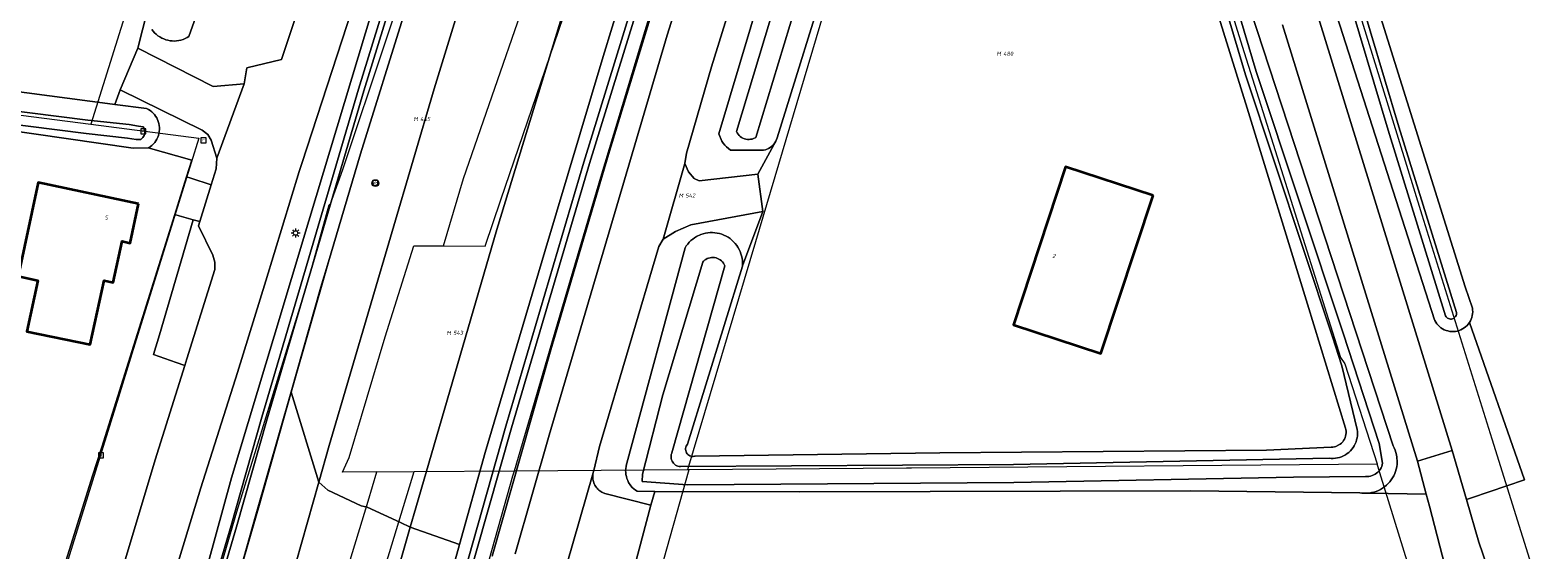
# Model space of a CAD drawing. Header units: metres. Extents: x 250001 to 257773, y 598992 to 609118.
# Tile 214 of 256: x 251417 to 251551, y 602719 to 602765. Entities that reach past the tile are written whole.
import ezdxf
from ezdxf.enums import TextEntityAlignment as Align
from ezdxf.lldxf.tags import DXFTag

# ---------------------------------------------------------------- set-up
doc = ezdxf.new("R2010")
doc.units = ezdxf.units.M
for name, color, linetype, lineweight in [('B-WE-GR-BOUWLAND-GV', 252, 'Continuous', 13), ('B-WE-GR-GRAS-GV', 252, 'Continuous', 13), ('B-WE-GR-GROENVOORZIENING-GV', 252, 'Continuous', 18), ('B-WE-KG-GRENS_PERCEEL-G', 150, 'KG-PERCEEL', 18), ('B-WE-KG-GRENS_PERCEEL-S', 150, 'Continuous', 25), ('B-WE-KL-ET_LS_OV_LICHTMAST-S', 252, 'Continuous', 25), ('B-WE-OG-BEBOUWING-GV', 1, 'Continuous', 35), ('B-WE-OG-BEBOUWING-T18', 7, 'Continuous', 18), ('B-WE-OG-TERREIN_ERF-GV', 7, 'Continuous', 18), ('B-WE-OG-WATER-GV', 252, 'Continuous', 18), ('B-WE-OG-WATER_SLOOT-GV', 252, 'Continuous', 18), ('B-WE-RI-GWA_KOLK-S', 252, 'Continuous', 25), ('B-WE-RI-GWA_RIOOLPUT-S', 252, 'Continuous', 25), ('B-WE-VH-VERHARDING_GESLOTEN-GV', 252, 'Continuous', 18), ('B-WE-VH-VERHARDING_HALFVERHARDING-GV', 252, 'Continuous', 18), ('B-WE-VH-VERHARDING_OPEN-GV', 252, 'Continuous', 18), ('B-WE-VW-VERKEERSTEKEN_BORD-S', 252, 'Continuous', 25), ('B-WE-VW-VERKEERSTEKEN_DRAAGCONSTRUCTIE-S', 252, 'Continuous', 25), ('X-XX-AL-REFERENTIE-G', 7, 'Continuous', 18)]:
    doc.layers.add(name, color=color, linetype=linetype, lineweight=lineweight)
doc.styles.add('NLCS-ISO', font='NLCS-ISO.ttf')
doc.styles.add('NLCS-ISO-ANNOTATIEF-T18', font='NLCS-ISO.ttf', dxfattribs={"height": 1.8})
doc.styles.get("Standard").update_dxf_attribs({"font": 'NLCS-ISO.ttf'})
tags = doc.linetypes.add('KG-PERCEEL', pattern='A,5.5,-2,["P",Standard,S=1.8,R=0,X=-0.5,Y=-0.9],-2,5.5,-2,[5,NLCS.SHX,S=0.75,R=0,X=0,Y=0],-2', length=19).pattern_tags.tags
tags[6] = DXFTag(74, 10)

# ---------------------------------------------------------------- blocks, each defined once
blk = doc.blocks.new('SKG-PERCEELNUMMER-SO')
at = {"style": 'NLCS-ISO', "oblique": 10, "flags": 1}
blk.add_attdef('GEMEENTECODE', text='', height=1.8, dxfattribs=at).set_placement((0, 2.55), align=Align.MIDDLE_CENTER)
at = {"style": 'NLCS-ISO', "oblique": 10}
blk.add_attdef('SECTIE', text='', height=1.8, dxfattribs=at).set_placement((-0.5, 0), align=Align.MIDDLE_RIGHT)
blk.add_attdef('PERCEELNUMMER', text='', height=1.8, dxfattribs=at).set_placement((0.5, 0), align=Align.MIDDLE_LEFT)
blk = doc.blocks.new('BS2021-132-Xref-KAD-20210617')
at = {"layer": 'B-WE-KG-GRENS_PERCEEL-G', "flags": 128}
for points in [[(251476.911, 602917.847), (251475.967, 602915.689), (251474.12, 602910.162), (251464.312, 602879.422), (251444.813, 602823.566), (251435.054, 602796.035), (251422.728, 602756.664)], [(251409.252, 602621.164), (251414.872, 602649.751), (251416.395, 602655.386), (251418.748, 602664.318), (251420.964, 602672.782), (251422.508, 602678.514), (251422.628, 602678.892), (251424.799, 602685.632), (251428.962, 602699.532), (251435.631, 602722.339), (251441.827, 602742.41), (251442.087, 602743.313), (251443.825, 602749.513), (251443.938, 602749.598), (251445.007, 602752.643), (251456.446, 602786.873), (251465.18, 602812.082), (251476.077, 602843.242), (251485.477, 602868.574), (251493.909, 602890.834), (251495.144, 602894.028)], [(251453.93, 602745.885), (251455.692, 602751.865), (251463.519, 602774.438), (251483.081, 602830.117), (251485.094, 602835.584), (251488.565, 602834.457)], [(251459.006, 602749.954), (251470.06, 602782.377), (251484.646, 602825.269), (251488.565, 602834.457)], [(251460.208, 602725.963), (251464.01, 602738.98), (251467.87, 602751.98), (251471.787, 602764.963), (251475.762, 602777.928), (251479.794, 602790.876), (251483.883, 602803.806), (251488.03, 602816.717)], [(251475.552, 602726.079), (251481.563, 602746.285), (251487.912, 602767.621), (251500.877, 602808.979)], [(251524.864, 602799.266), (251525.981, 602795.655), (251537.806, 602757.443), (251540.528, 602748.648), (251546.732, 602728.802), (251578.998, 602625.595), (251607.532, 602535.153), (251639.123, 602435.538), (251679.193, 602310.808)], [(251514.478, 602796.186), (251515.619, 602792.51), (251524.609, 602763.562), (251527.531, 602754.325), (251533.328, 602736), (251533.718, 602735.437), (251536.565, 602726.585)], [(251367.59, 602763.737), (251422.728, 602756.664)], [(251422.728, 602756.664), (251432.27, 602755.44), (251430.25, 602748.88), (251426.34, 602736.34), (251425.16, 602732.49), (251419.483, 602714.149)], [(251453.93, 602745.885), (251457.612, 602745.864), (251459.006, 602749.954)], [(251448.033, 602725.872), (251444.991, 602725.846), (251445.574, 602727.16), (251448.776, 602737.832), (251451.305, 602745.9), (251453.93, 602745.885)], [(251417.519, 602587.578), (251417.699, 602590.364), (251423.541, 602620.217), (251430.456, 602652.853), (251436.95, 602678.606), (251451.323, 602725.897)], [(251419.937, 602617.894), (251420.781, 602622.45), (251423.188, 602636.595), (251427.102, 602655.857), (251428.004, 602659.468), (251432.519, 602673.915), (251435.829, 602685.653), (251440.645, 602701.604), (251447.267, 602723.274), (251448.033, 602725.872)], [(251422.469, 602556.935), (251433.421, 602587.542), (251440.443, 602607.892), (251448.217, 602632.519), (251455.967, 602657.276), (251463.775, 602683.828), (251475.661, 602726.08)], [(251442.61, 602664.621), (251448.985, 602686.055), (251460.081, 602725.521)], [(251448.033, 602725.872), (251451.323, 602725.897)], [(251451.323, 602725.897), (251460.208, 602725.963)], [(251460.081, 602725.521), (251460.208, 602725.963)], [(251460.208, 602725.963), (251475.552, 602726.079)], [(251475.552, 602726.079), (251475.661, 602726.08)], [(251475.661, 602726.08), (251494.901, 602726.224), (251495.346, 602726.228)], [(251495.346, 602726.228), (251536.565, 602726.585)], [(251536.81, 602725.791), (251536.565, 602726.585)], [(251668.343, 602307.081), (251635.556, 602411.081), (251599.379, 602524.452), (251564.476, 602636.295), (251536.81, 602725.791)]]:
    blk.add_lwpolyline(points, dxfattribs=at)
at = {"layer": 'B-WE-KG-GRENS_PERCEEL-S', "xscale": 0.2, "yscale": 0.2, "zscale": 0.2}
for p, values in [((251503.376, 602762.906), {'PERCEELNUMMER': '480', 'SECTIE': 'M'}), ((251451.767, 602757.123), {'PERCEELNUMMER': '445', 'SECTIE': 'M'}), ((251475.248, 602750.346), {'PERCEELNUMMER': '542', 'SECTIE': 'M'}), ((251454.692, 602738.186), {'PERCEELNUMMER': '543', 'SECTIE': 'M'})]:
    blk.add_blockref('SKG-PERCEELNUMMER-SO', p, dxfattribs=at).add_auto_attribs(values)
blk = doc.blocks.new('SIE-WEG_VERKEERSBORD-SO')
at = {"color": 0, "linetype": 'ByBlock', "lineweight": 18}
blk.add_lwpolyline([(-1.125, -1.125), (1.125, -1.125), (1.125, 1.125), (-1.125, 1.125)], close=True, dxfattribs=at)
at = {"color": 0, "linetype": 'ByBlock', "lineweight": 18, "style": 'NLCS-ISO'}
blk.add_text('vb', height=1.5, dxfattribs=at).set_placement((0, 0), align=Align.MIDDLE_CENTER)
blk = doc.blocks.new('SIE-WEG_PAAL_VERKEERSBORD-SO')
at = {"color": 0, "linetype": 'ByBlock', "lineweight": 18}
blk.add_circle((0, 0), 1.5, dxfattribs=at)
at = {"color": 0, "linetype": 'ByBlock', "lineweight": 18, "style": 'NLCS-ISO'}
blk.add_text('vb', height=1.5, dxfattribs=at).set_placement((0, 0.13), align=Align.MIDDLE_CENTER)
blk = doc.blocks.new('SKL-ET_OV_LICHTMAST-SO')
at = {"color": 0, "linetype": 'ByBlock', "lineweight": 18}
for points in [[(-1.25, 0), (-2, 0)], [(-1.41, 1.41), (-0.88, 0.88)], [(0, 2), (0, 1.25)], [(0.88, 0.88), (1.41, 1.41)], [(2, 0), (1.25, 0)], [(-1.41, -1.41), (-0.88, -0.88)], [(0, -1.25), (0, -2)], [(0.88, -0.88), (1.41, -1.41)]]:
    blk.add_lwpolyline(points, dxfattribs=at)
blk.add_circle((0, 0), 1, dxfattribs=at)
blk = doc.blocks.new('SRI-KOLK-SO')
at = {"color": 0, "linetype": 'ByBlock', "lineweight": 18}
blk.add_lwpolyline([(-1.125, -1.125), (1.125, -1.125), (1.125, 1.125), (-1.125, 1.125)], close=True, dxfattribs=at)
at = {"color": 0, "linetype": 'ByBlock', "lineweight": 18, "style": 'NLCS-ISO'}
blk.add_text('k', height=1.5, dxfattribs=at).set_placement((0, 0), align=Align.MIDDLE_CENTER)
blk = doc.blocks.new('SRI-PUT_INSPECTIEPUT_RIOOLPUT-SO')
at = {"color": 0, "linetype": 'ByBlock', "lineweight": 18}
blk.add_lwpolyline([(-1.12, -1.12), (1.12, -1.12), (1.12, 1.12), (-1.12, 1.12)], close=True, dxfattribs=at)
at = {"color": 0, "linetype": 'ByBlock', "lineweight": 18, "style": 'NLCS-ISO'}
blk.add_text('r', height=1.5, dxfattribs=at).set_placement((0, 0.28), align=Align.MIDDLE_CENTER)
blk = doc.blocks.new('BS2021-132-Xref-BGT-GRIJS-20210617-aangepast')
at = {"layer": 'B-WE-GR-BOUWLAND-GV', "flags": 128}
blk.add_lwpolyline([(251299.218, 602774.807), (251333.809, 602770.301), (251362.163, 602766.369), (251392.679, 602762.593), (251406.753, 602760.802), (251424.205, 602758.495), (251424.83, 602758.414), (251425.306, 602759.701), (251426.867, 602763.391), (251427.709, 602766.637), (251427.718, 602766.734), (251427.751, 602766.927), (251427.776, 602767.03), (251436.292, 602792.109), (251447.506, 602824.216), (251459.224, 602858.093)], dxfattribs=at)
at = {"layer": 'B-WE-GR-GRAS-GV', "flags": 128}
for points in [[(251513.897, 602855.47), (251511.923, 602850.324), (251511.914, 602848.853), (251511.966, 602848.778), (251512.037, 602848.657), (251512.263, 602848.066), (251522.287, 602813.719), (251533.62, 602776.553), (251544.37, 602742.249), (251545, 602740.386), (251545.023, 602740.219), (251545.029, 602740.051), (251545.019, 602739.883), (251544.993, 602739.717), (251544.952, 602739.554), (251544.895, 602739.395), (251544.823, 602739.243), (251544.738, 602739.098), (251544.731, 602739.089), (251549.624, 602725.184), (251544.911, 602723.582), (251544.469, 602723.431), (251545.574, 602719.636), (251546.279, 602717.571)], [(251542.562, 602717.571), (251541.218, 602722.834), (251540.922, 602723.912), (251535.859, 602724), (251535.647, 602723.981), (251535.434, 602723.978), (251535.221, 602723.991), (251535.03, 602724.017), (251520.05, 602724.196), (251485.46, 602724.114), (251472.626, 602724.151), (251472.283, 602722.94), (251470.878, 602717.571)]]:
    blk.add_lwpolyline(points, dxfattribs=at)
for points in [[(251440.442, 602732.963), (251440.449, 602732.94), (251443.75, 602744.477), (251443.085, 602742.233)], [(251440.449, 602732.94), (251440.442, 602732.963), (251437.361, 602722.157), (251435.701, 602716.284), (251437.604, 602722.897)]]:
    blk.add_lwpolyline(points, close=True, dxfattribs=at)
at = {"layer": 'B-WE-GR-GROENVOORZIENING-GV', "flags": 128}
for points in [[(251460.286, 602718.613), (251463.271, 602729.138), (251471.55, 602757.126), (251473.725, 602764.544), (251476.854, 602774.502), (251480.779, 602787.351), (251485.315, 602801.67), (251489.201, 602813.848), (251493.902, 602828.359), (251498.959, 602843.703), (251505.168, 602862.242), (251511.254, 602879.881), (251518.449, 602900.561), (251524.437, 602917.151), (251530.177, 602932.593), (251543.09, 602966.959), (251553.625, 602994.827), (251555.57, 603000), (251564.764, 603024.45), (251586.187, 603081.212), (251596.475, 603108.426), (251598.722, 603115.046), (251601.067, 603122.392), (251602.866, 603128.407)], [(251504.227, 602865.897), (251499.809, 602852.425), (251495.755, 602840.256), (251491.876, 602828.253), (251488.235, 602816.994), (251482.468, 602799.026), (251477.803, 602783.733), (251473.176, 602769.191), (251468.536, 602753.987), (251463.423, 602736.69), (251458.224, 602718.419)], [(251476.069, 602859.038), (251472.618, 602848.552), (251468.554, 602835.934), (251462.253, 602816.684), (251457.796, 602803.411), (251454.322, 602792.45), (251445.365, 602765.416), (251441.422, 602753.277), (251441.166, 602752.476), (251438.217, 602742.802), (251435.71, 602734.661), (251432.443, 602724.472), (251430.361, 602717.571)], [(251433.048, 602717.571), (251435.179, 602725.338), (251438.929, 602737.905), (251442.001, 602748.116), (251447.674, 602766.916), (251452.824, 602783.387), (251453.694, 602786.165), (251454.266, 602786.982), (251454.938, 602788.283), (251455.302, 602789.309), (251461.07, 602807.589), (251468.403, 602829.677), (251476.505, 602854.916), (251479.837, 602864.9)], [(251436.526, 602778.853), (251431.4, 602764.432), (251431.234, 602764.33), (251431.06, 602764.243), (251430.879, 602764.17), (251430.694, 602764.111), (251430.503, 602764.069), (251430.31, 602764.042), (251430.116, 602764.031), (251429.921, 602764.036), (251429.727, 602764.057), (251429.536, 602764.094), (251429.348, 602764.146), (251429.165, 602764.214), (251428.989, 602764.296), (251428.819, 602764.393), (251428.658, 602764.503), (251428.506, 602764.626), (251428.365, 602764.761), (251428.236, 602764.907), (251428.119, 602765.063)], [(251427.709, 602766.637), (251426.867, 602763.391), (251433.553, 602759.993), (251436.299, 602760.228), (251436.536, 602761.662), (251439.58, 602762.385), (251448.184, 602788.257)], [(251480.895, 602862.522), (251476.875, 602850.337), (251471.954, 602835.037), (251471.839, 602834.688), (251469.98, 602828.528), (251465.541, 602815.197), (251461.257, 602802.216), (251457.638, 602790.345), (251456.095, 602784.092), (251454.172, 602777.912), (251450.518, 602766.616), (251446.581, 602754.031), (251443.75, 602744.477), (251440.449, 602732.94), (251442.893, 602724.96), (251443.815, 602728.211), (251453.099, 602759.787), (251464.027, 602795.338), (251473.801, 602826.128), (251485.549, 602861.6)], [(251495.607, 602863.342), (251488.831, 602843.573), (251480.033, 602816.344), (251472.061, 602791.231), (251464.933, 602767.945), (251458.654, 602747.343), (251451.471, 602722.689), (251450.98, 602720.97), (251455.355, 602719.43), (251457.611, 602727.582), (251462.894, 602745.405), (251468.072, 602762.648), (251472.834, 602778.278), (251478.278, 602795.933), (251484.212, 602814.474), (251490.416, 602833.695), (251499.242, 602860.251)], [(251528.624, 602775.002), (251543.21, 602727.758), (251544.469, 602723.431), (251544.911, 602723.582), (251549.624, 602725.184), (251544.731, 602739.089), (251544.639, 602738.962), (251544.527, 602738.836), (251544.404, 602738.721), (251544.271, 602738.618), (251544.129, 602738.528), (251543.978, 602738.453), (251543.821, 602738.391), (251543.659, 602738.346), (251543.494, 602738.315), (251543.326, 602738.301), (251543.158, 602738.302), (251542.991, 602738.319), (251542.826, 602738.353), (251542.665, 602738.401), (251542.509, 602738.465), (251542.36, 602738.543), (251542.219, 602738.635), (251542.087, 602738.741), (251541.966, 602738.858), (251541.857, 602738.986), (251541.76, 602739.123), (251541.677, 602739.27), (251541.638, 602739.352), (251531.425, 602771.158)], [(251486.267, 602789.528), (251477.646, 602761.751), (251475.435, 602754.098), (251475.305, 602753.186), (251475.617, 602752.436), (251476.111, 602751.869), (251476.56, 602751.649), (251481.748, 602752.232), (251483.35, 602755.155), (251483.272, 602755.022), (251483.181, 602754.898), (251483.078, 602754.784), (251482.963, 602754.681), (251482.838, 602754.591), (251482.705, 602754.514), (251482.417, 602754.403), (251482.267, 602754.371), (251482.114, 602754.354), (251481.96, 602754.354), (251481.915, 602754.357), (251479.328, 602754.364), (251479.154, 602754.501), (251478.991, 602754.651), (251478.838, 602754.811), (251478.697, 602754.983), (251478.568, 602755.164), (251478.3, 602755.81), (251487.73, 602787.432)], [(251522.648, 602775.075), (251537.992, 602728.185), (251538.088, 602727.995), (251538.17, 602727.799), (251538.236, 602727.597), (251538.287, 602727.391), (251538.323, 602727.181), (251538.346, 602726.757), (251538.333, 602726.545), (251538.305, 602726.334), (251538.261, 602726.126), (251538.201, 602725.922), (251538.127, 602725.723), (251538.037, 602725.53), (251537.933, 602725.344), (251537.816, 602725.166), (251537.686, 602724.998), (251537.543, 602724.839), (251537.389, 602724.692), (251537.224, 602724.557), (251537.05, 602724.435), (251536.867, 602724.326), (251536.676, 602724.231), (251536.479, 602724.15), (251536.276, 602724.084), (251536.069, 602724.034), (251535.859, 602724), (251540.922, 602723.912), (251540.129, 602726.81), (251528.195, 602765.454)], [(251436.866, 602703.708), (251442.893, 602724.96), (251440.449, 602732.94), (251437.604, 602722.897), (251435.701, 602716.284)], [(251453.587, 602713.043), (251455.355, 602719.43), (251450.98, 602720.97), (251444.442, 602698.043)]]:
    blk.add_lwpolyline(points, dxfattribs=at)
for points in [[(251432.577, 602756.125), (251425.306, 602759.701), (251424.83, 602758.414), (251427.653, 602758.048), (251427.81, 602757.966), (251427.96, 602757.87), (251428.1, 602757.762), (251428.229, 602757.641), (251428.348, 602757.509), (251428.453, 602757.367), (251428.546, 602757.216), (251428.688, 602756.891), (251428.737, 602756.721), (251428.77, 602756.547), (251428.788, 602756.37), (251428.789, 602756.193), (251428.775, 602756.017), (251428.744, 602755.842), (251428.698, 602755.671), (251428.637, 602755.505), (251428.561, 602755.344), (251428.471, 602755.192), (251428.367, 602755.048), (251428.251, 602754.914), (251428.123, 602754.791), (251427.985, 602754.68), (251427.837, 602754.582), (251427.799, 602754.559), (251431.65, 602753.489), (251431.187, 602752.002), (251431.577, 602751.875), (251433.368, 602751.307), (251433.795, 602752.714), (251433.876, 602753.669), (251433.356, 602755.24), (251433.069, 602755.764)], [(251430.533, 602748.555), (251430.151, 602748.675), (251423.677, 602728.075), (251422.864, 602725.53), (251420.393, 602717.571), (251416.412, 602704.75), (251415.648, 602702.218), (251411.071, 602687.241), (251411.455, 602687.129), (251413.277, 602686.6), (251413.382, 602686.945), (251416.106, 602688.023), (251416.598, 602688.41), (251416.931, 602689.043), (251419.921, 602698.935), (251422.529, 602707.358), (251425.6, 602717.5), (251425.621, 602717.571), (251428.41, 602726.933), (251431.028, 602735.285), (251430.271, 602735.565), (251428.248, 602736.27), (251428.806, 602738.005), (251431.781, 602748.203)], [(251475.308, 602745.705), (251475.42, 602745.882), (251475.545, 602746.05), (251475.682, 602746.207), (251475.831, 602746.354), (251475.99, 602746.488), (251476.16, 602746.611), (251476.338, 602746.719), (251476.717, 602746.895), (251476.916, 602746.96), (251477.118, 602747.01), (251477.324, 602747.044), (251477.533, 602747.063), (251477.742, 602747.065), (251477.95, 602747.052), (251478.157, 602747.022), (251478.361, 602746.977), (251478.561, 602746.917), (251478.755, 602746.841), (251478.944, 602746.751), (251479.124, 602746.646), (251479.297, 602746.528), (251479.46, 602746.397), (251479.612, 602746.254), (251479.753, 602746.1), (251479.881, 602745.935), (251479.997, 602745.761), (251480.099, 602745.579), (251480.187, 602745.39), (251480.26, 602745.194), (251480.318, 602744.993), (251480.361, 602744.789), (251480.387, 602744.581), (251480.398, 602744.373), (251480.392, 602744.164), (251480.39, 602744.133), (251482.186, 602748.943), (251475.813, 602747.762), (251474.475, 602747.156), (251473.368, 602746.473), (251472.979, 602745.844), (251467.73, 602728.112), (251467.23, 602726.009), (251467.195, 602725.902), (251467.168, 602725.793), (251467.148, 602725.682), (251467.137, 602725.57), (251467.134, 602725.458), (251467.138, 602725.345), (251467.151, 602725.234), (251467.171, 602725.123), (251467.199, 602725.014), (251467.235, 602724.907), (251467.278, 602724.804), (251467.329, 602724.703), (251467.387, 602724.606), (251467.451, 602724.514), (251467.522, 602724.427), (251467.598, 602724.345), (251467.681, 602724.268), (251467.769, 602724.198), (251467.861, 602724.133), (251467.958, 602724.076), (251468.058, 602724.026), (251468.162, 602723.983), (251468.209, 602723.966), (251472.283, 602722.94), (251472.626, 602724.151), (251471.07, 602724.155), (251470.917, 602724.257), (251470.774, 602724.372), (251470.641, 602724.499), (251470.519, 602724.637), (251470.315, 602724.942), (251470.233, 602725.106), (251470.166, 602725.277), (251470.114, 602725.453), (251470.078, 602725.633), (251470.057, 602725.816), (251470.052, 602726), (251470.064, 602726.183), (251470.091, 602726.365), (251470.134, 602726.543), (251470.169, 602726.655)]]:
    blk.add_lwpolyline(points, close=True, dxfattribs=at)
at = {"layer": 'B-WE-OG-BEBOUWING-GV', "flags": 128}
for points in [[(251516.741, 602750.357), (251508.993, 602752.889), (251504.369, 602738.884), (251512.118, 602736.348)], [(251426.94, 602749.61), (251418.05, 602751.49), (251416.27, 602743.2), (251418.03, 602742.82), (251417.06, 602738.32), (251422.67, 602737.14), (251423.91, 602742.82), (251424.69, 602742.65), (251425.48, 602746.3), (251426.2, 602746.14)]]:
    blk.add_lwpolyline(points, close=True, dxfattribs=at)
at = {"layer": 'B-WE-OG-TERREIN_ERF-GV', "flags": 128}
for points in [[(251488.273, 602770.953), (251483.462, 602755.442), (251483.413, 602755.295), (251483.35, 602755.155), (251481.748, 602752.232), (251482.186, 602748.943), (251480.39, 602744.133), (251480.388, 602744.102), (251475.531, 602728.319), (251475.468, 602728.24), (251475.419, 602728.151), (251475.384, 602728.057), (251475.365, 602727.957), (251475.361, 602727.856), (251475.373, 602727.756), (251475.401, 602727.659), (251475.444, 602727.567), (251475.501, 602727.483), (251475.571, 602727.409), (251475.651, 602727.347), (251475.74, 602727.298), (251475.835, 602727.264), (251475.935, 602727.245), (251476.036, 602727.241), (251476.137, 602727.254), (251476.209, 602727.273), (251497.862, 602727.574), (251526.779, 602727.808), (251532.499, 602728.064), (251532.644, 602728.071), (251532.787, 602728.094), (251532.927, 602728.133), (251533.189, 602728.255), (251533.309, 602728.336), (251533.419, 602728.431), (251533.518, 602728.537), (251533.605, 602728.653), (251533.678, 602728.778), (251533.737, 602728.911), (251533.782, 602729.049), (251533.811, 602729.191), (251533.824, 602729.336), (251533.821, 602729.481), (251533.802, 602729.625), (251533.775, 602729.74), (251530.402, 602740.735), (251525.05, 602758.091), (251519.338, 602776.492)], [(251420.393, 602717.571), (251422.864, 602725.53), (251423.677, 602728.075), (251430.151, 602748.675), (251431.187, 602752.002), (251431.65, 602753.489), (251427.799, 602754.559), (251426.473, 602754.536), (251394.743, 602759.123), (251358.267, 602763.367), (251332.243, 602766.512), (251298.594, 602770.977)]]:
    blk.add_lwpolyline(points, dxfattribs=at)
for points in [[(251504.369, 602738.884), (251508.993, 602752.889), (251516.741, 602750.357), (251512.118, 602736.348)], [(251418.05, 602751.49), (251426.94, 602749.61), (251426.2, 602746.14), (251425.48, 602746.3), (251424.69, 602742.65), (251423.91, 602742.82), (251422.67, 602737.14), (251417.06, 602738.32), (251418.03, 602742.82), (251416.27, 602743.2)]]:
    blk.add_lwpolyline(points, close=True, dxfattribs=at)
at = {"layer": 'B-WE-OG-WATER-GV', "flags": 128}
for points in [[(251532.459, 602773.157), (251537.544, 602756.14), (251542.63, 602739.69), (251542.676, 602739.611), (251542.735, 602739.544), (251542.805, 602739.487), (251542.884, 602739.444), (251542.969, 602739.416), (251543.058, 602739.403), (251543.148, 602739.406), (251543.236, 602739.425), (251543.319, 602739.459), (251543.394, 602739.507), (251543.46, 602739.568), (251543.515, 602739.64), (251543.555, 602739.72), (251543.581, 602739.806), (251543.591, 602739.895), (251543.585, 602739.985), (251538.501, 602756.431), (251533.415, 602773.452)], [(251486.369, 602777.555), (251479.861, 602756.011), (251479.927, 602755.889), (251480.006, 602755.775), (251480.098, 602755.671), (251480.201, 602755.578), (251480.314, 602755.498), (251480.435, 602755.431), (251480.564, 602755.378), (251480.698, 602755.341), (251480.835, 602755.319), (251480.973, 602755.313), (251481.112, 602755.324), (251481.248, 602755.35), (251481.38, 602755.391), (251481.507, 602755.448), (251481.584, 602755.491), (251488.088, 602777.02)], [(251516.676, 602788.752), (251524.907, 602761.027), (251532.607, 602737.84), (251533.445, 602735.278), (251534.804, 602729.64), (251534.826, 602729.453), (251534.832, 602729.265), (251534.822, 602729.077), (251534.796, 602728.89), (251534.755, 602728.706), (251534.698, 602728.526), (251534.626, 602728.352), (251534.54, 602728.185), (251534.439, 602728.025), (251534.326, 602727.875), (251534.2, 602727.734), (251534.063, 602727.605), (251533.915, 602727.488), (251533.758, 602727.384), (251533.592, 602727.293), (251533.42, 602727.217), (251533.241, 602727.156), (251533.059, 602727.11), (251532.873, 602727.08), (251532.685, 602727.066), (251532.496, 602727.067), (251532.345, 602727.08), (251504.38, 602726.525), (251474.917, 602726.338), (251474.8, 602726.35), (251474.685, 602726.377), (251474.576, 602726.42), (251474.472, 602726.478), (251474.378, 602726.549), (251474.294, 602726.632), (251474.222, 602726.725), (251474.163, 602726.828), (251474.119, 602726.937), (251474.089, 602727.052), (251474.076, 602727.169), (251474.078, 602727.287), (251474.096, 602727.404), (251474.13, 602727.517), (251474.149, 602727.565), (251478.827, 602744.121), (251478.773, 602744.245), (251478.705, 602744.361), (251478.623, 602744.469), (251478.53, 602744.566), (251478.425, 602744.651), (251478.311, 602744.723), (251478.19, 602744.782), (251478.062, 602744.825), (251477.93, 602744.853), (251477.796, 602744.865), (251477.661, 602744.862), (251477.528, 602744.842), (251477.398, 602744.807), (251477.273, 602744.756), (251477.154, 602744.692), (251477.045, 602744.613), (251476.945, 602744.522), (251476.876, 602744.445), (251473.347, 602732.698), (251471.556, 602725.666), (251471.509, 602725.031), (251475.524, 602724.741), (251504.4, 602724.925), (251529.155, 602725.417), (251535.545, 602725.46), (251535.68, 602725.457), (251535.832, 602725.47), (251535.981, 602725.499), (251536.126, 602725.543), (251536.266, 602725.602), (251536.399, 602725.675), (251536.523, 602725.762), (251536.638, 602725.861), (251536.741, 602725.973), (251536.833, 602726.094), (251536.911, 602726.224), (251536.975, 602726.362), (251537.024, 602726.505), (251537.057, 602726.653), (251536.752, 602728.384), (251533.557, 602738.153), (251525.861, 602761.326), (251517.633, 602789.041)], [(251403.821, 602758.163), (251422.301, 602755.828), (251425.947, 602755.437), (251426.724, 602755.301), (251427.13, 602755.295), (251427.151, 602755.31), (251427.239, 602755.385), (251427.316, 602755.472), (251427.38, 602755.568), (251427.43, 602755.672), (251427.465, 602755.782), (251427.485, 602755.895), (251427.489, 602756.01), (251427.477, 602756.125), (251427.449, 602756.237), (251427.406, 602756.344), (251427.349, 602756.444), (251426.931, 602756.483), (251426.115, 602756.626), (251422.44, 602757.019), (251403.977, 602759.352)]]:
    blk.add_lwpolyline(points, dxfattribs=at)
at = {"layer": 'B-WE-OG-WATER_SLOOT-GV', "flags": 128}
for points in [[(251479.837, 602864.9), (251476.505, 602854.916), (251468.403, 602829.677), (251461.07, 602807.589), (251455.302, 602789.309), (251454.938, 602788.283), (251454.266, 602786.982), (251453.694, 602786.165), (251452.824, 602783.387), (251447.674, 602766.916), (251442.001, 602748.116), (251438.929, 602737.905), (251435.179, 602725.338), (251433.048, 602717.571)], [(251435.701, 602716.284), (251437.361, 602722.157), (251440.442, 602732.963), (251443.085, 602742.233), (251443.75, 602744.477), (251446.581, 602754.031), (251450.518, 602766.616), (251454.172, 602777.912), (251456.095, 602784.092), (251457.638, 602790.345), (251457.759, 602790.836), (251460.665, 602800.424), (251461.257, 602802.216), (251465.541, 602815.197), (251469.98, 602828.528), (251471.839, 602834.688), (251473.201, 602839.201), (251476.875, 602850.337), (251480.895, 602862.522)], [(251478.133, 602856.078), (251473.637, 602842.592), (251471.606, 602836.095), (251466.591, 602820.68), (251461.881, 602806.478), (251457.497, 602792.491), (251452.448, 602777.675), (251446.878, 602759.631), (251443.021, 602746.481), (251438.324, 602730.575), (251435.612, 602720.994), (251431.569, 602707.291)], [(251431.092, 602707.431), (251435.133, 602721.132), (251437.846, 602730.713), (251442.543, 602746.622), (251446.402, 602759.774), (251451.975, 602777.829), (251457.024, 602792.646), (251461.407, 602806.63), (251466.118, 602820.836), (251471.131, 602836.246), (251473.163, 602842.745), (251477.659, 602856.23)], [(251477.659, 602856.23), (251473.163, 602842.745), (251471.131, 602836.246), (251466.118, 602820.836), (251461.407, 602806.63), (251457.024, 602792.646), (251451.975, 602777.829), (251446.402, 602759.774), (251442.543, 602746.622), (251437.846, 602730.713), (251435.133, 602721.132), (251431.092, 602707.431)], [(251431.569, 602707.291), (251435.612, 602720.994), (251438.324, 602730.575), (251443.021, 602746.481), (251446.878, 602759.631), (251452.448, 602777.675), (251457.497, 602792.491), (251461.881, 602806.478), (251466.591, 602820.68), (251471.606, 602836.095), (251473.637, 602842.592), (251478.133, 602856.078)], [(251458.224, 602718.419), (251463.423, 602736.69), (251468.536, 602753.987), (251473.176, 602769.191), (251477.803, 602783.733), (251482.468, 602799.026), (251488.235, 602816.994), (251491.876, 602828.253), (251495.755, 602840.256), (251499.809, 602852.425), (251504.227, 602865.897)], [(251499.242, 602860.251), (251490.416, 602833.695), (251484.212, 602814.474), (251478.278, 602795.933), (251472.834, 602778.278), (251468.072, 602762.648), (251462.894, 602745.405), (251457.611, 602727.582), (251455.355, 602719.43), (251453.587, 602713.043)], [(251453.269, 602708.114), (251459.455, 602729.923), (251466.365, 602753.316), (251473.266, 602775.709), (251481.023, 602800.732), (251488.697, 602824.318), (251495.073, 602843.66), (251500.916, 602860.983)], [(251501.482, 602860.792), (251495.547, 602843.502), (251489.172, 602824.162), (251481.499, 602800.581), (251473.744, 602775.561), (251466.843, 602753.171), (251459.936, 602729.784), (251453.75, 602707.977)], [(251500.916, 602860.983), (251495.073, 602843.66), (251488.697, 602824.318), (251481.023, 602800.732), (251473.266, 602775.709), (251466.365, 602753.316), (251459.455, 602729.923), (251453.269, 602708.114)], [(251453.75, 602707.977), (251459.936, 602729.784), (251466.843, 602753.171), (251473.744, 602775.561), (251481.499, 602800.581), (251489.172, 602824.162), (251495.547, 602843.502), (251501.482, 602860.792)], [(251428.119, 602765.063), (251428.236, 602764.907), (251428.365, 602764.761), (251428.506, 602764.626), (251428.658, 602764.503), (251428.819, 602764.393), (251428.989, 602764.296), (251429.165, 602764.214), (251429.348, 602764.146), (251429.536, 602764.094), (251429.727, 602764.057), (251429.921, 602764.036), (251430.116, 602764.031), (251430.31, 602764.042), (251430.503, 602764.069), (251430.694, 602764.111), (251430.879, 602764.17), (251431.06, 602764.243), (251431.234, 602764.33), (251431.4, 602764.432), (251436.526, 602778.853)], [(251531.425, 602771.158), (251541.638, 602739.352), (251541.677, 602739.27), (251541.76, 602739.123), (251541.857, 602738.986), (251541.966, 602738.858), (251542.087, 602738.741), (251542.219, 602738.635), (251542.36, 602738.543), (251542.509, 602738.465), (251542.665, 602738.401), (251542.826, 602738.353), (251542.991, 602738.319), (251543.158, 602738.302), (251543.326, 602738.301), (251543.494, 602738.315), (251543.659, 602738.346), (251543.821, 602738.391), (251543.978, 602738.453), (251544.129, 602738.528), (251544.271, 602738.618), (251544.404, 602738.721), (251544.527, 602738.836), (251544.639, 602738.962), (251544.731, 602739.089), (251544.738, 602739.098), (251544.823, 602739.243), (251544.895, 602739.395), (251544.952, 602739.554), (251544.993, 602739.717), (251545.019, 602739.883), (251545.029, 602740.051), (251545.023, 602740.219), (251545, 602740.386), (251544.37, 602742.249), (251533.62, 602776.553)], [(251533.415, 602773.452), (251538.501, 602756.431), (251543.585, 602739.985), (251543.591, 602739.895), (251543.581, 602739.806), (251543.555, 602739.72), (251543.515, 602739.64), (251543.46, 602739.568), (251543.394, 602739.507), (251543.319, 602739.459), (251543.236, 602739.425), (251543.148, 602739.406), (251543.058, 602739.403), (251542.969, 602739.416), (251542.884, 602739.444), (251542.805, 602739.487), (251542.735, 602739.544), (251542.676, 602739.611), (251542.63, 602739.69), (251537.544, 602756.14), (251532.459, 602773.157)], [(251487.73, 602787.432), (251478.3, 602755.81), (251478.568, 602755.164), (251478.697, 602754.983), (251478.838, 602754.811), (251478.991, 602754.651), (251479.154, 602754.501), (251479.328, 602754.364), (251481.915, 602754.357), (251481.96, 602754.354), (251482.114, 602754.354), (251482.267, 602754.371), (251482.417, 602754.403), (251482.705, 602754.514), (251482.838, 602754.591), (251482.963, 602754.681), (251483.078, 602754.784), (251483.181, 602754.898), (251483.272, 602755.022), (251483.35, 602755.155), (251483.413, 602755.295), (251483.462, 602755.442), (251488.273, 602770.953)], [(251519.338, 602776.492), (251525.05, 602758.091), (251530.402, 602740.735), (251533.775, 602729.74), (251533.802, 602729.625), (251533.821, 602729.481), (251533.824, 602729.336), (251533.811, 602729.191), (251533.782, 602729.049), (251533.737, 602728.911), (251533.678, 602728.778), (251533.605, 602728.653), (251533.518, 602728.537), (251533.419, 602728.431), (251533.309, 602728.336), (251533.189, 602728.255), (251532.927, 602728.133), (251532.787, 602728.094), (251532.644, 602728.071), (251532.499, 602728.064), (251526.779, 602727.808), (251497.862, 602727.574), (251476.209, 602727.273), (251476.137, 602727.254), (251476.036, 602727.241), (251475.935, 602727.245), (251475.835, 602727.264), (251475.74, 602727.298), (251475.651, 602727.347), (251475.571, 602727.409), (251475.501, 602727.483), (251475.444, 602727.567), (251475.401, 602727.659), (251475.373, 602727.756), (251475.361, 602727.856), (251475.365, 602727.957), (251475.384, 602728.057), (251475.419, 602728.151), (251475.468, 602728.24), (251475.531, 602728.319), (251480.388, 602744.102), (251480.392, 602744.164), (251480.398, 602744.373), (251480.387, 602744.581), (251480.361, 602744.789), (251480.318, 602744.993), (251480.26, 602745.194), (251480.187, 602745.39), (251480.099, 602745.579), (251479.997, 602745.761), (251479.881, 602745.935), (251479.753, 602746.1), (251479.612, 602746.254), (251479.46, 602746.397), (251479.297, 602746.528), (251479.124, 602746.646), (251478.944, 602746.751), (251478.755, 602746.841), (251478.561, 602746.917), (251478.361, 602746.977), (251478.157, 602747.022), (251477.95, 602747.052), (251477.742, 602747.065), (251477.533, 602747.063), (251477.324, 602747.044), (251477.118, 602747.01), (251476.916, 602746.96), (251476.717, 602746.895), (251476.338, 602746.719), (251476.16, 602746.611), (251475.99, 602746.488), (251475.831, 602746.354), (251475.682, 602746.207), (251475.545, 602746.05), (251475.42, 602745.882), (251475.308, 602745.705), (251470.169, 602726.655), (251470.134, 602726.543), (251470.091, 602726.365), (251470.064, 602726.183), (251470.052, 602726), (251470.057, 602725.816), (251470.078, 602725.633), (251470.114, 602725.453), (251470.166, 602725.277), (251470.233, 602725.106), (251470.315, 602724.942), (251470.519, 602724.637), (251470.641, 602724.499), (251470.774, 602724.372), (251470.917, 602724.257), (251471.07, 602724.155), (251472.626, 602724.151), (251485.46, 602724.114), (251520.05, 602724.196), (251535.03, 602724.017), (251535.221, 602723.991), (251535.434, 602723.978), (251535.647, 602723.981), (251535.859, 602724), (251536.069, 602724.034), (251536.276, 602724.084), (251536.479, 602724.15), (251536.676, 602724.231), (251536.867, 602724.326), (251537.05, 602724.435), (251537.224, 602724.557), (251537.389, 602724.692), (251537.543, 602724.839), (251537.686, 602724.998), (251537.816, 602725.166), (251537.933, 602725.344), (251538.037, 602725.53), (251538.127, 602725.723), (251538.201, 602725.922), (251538.261, 602726.126), (251538.305, 602726.334), (251538.333, 602726.545), (251538.346, 602726.757), (251538.323, 602727.181), (251538.287, 602727.391), (251538.236, 602727.597), (251538.17, 602727.799), (251538.088, 602727.995), (251537.992, 602728.185), (251522.648, 602775.075)], [(251517.633, 602789.041), (251525.861, 602761.326), (251533.557, 602738.153), (251536.752, 602728.384), (251537.057, 602726.653), (251537.024, 602726.505), (251536.975, 602726.362), (251536.911, 602726.224), (251536.833, 602726.094), (251536.741, 602725.973), (251536.638, 602725.861), (251536.523, 602725.762), (251536.399, 602725.675), (251536.266, 602725.602), (251536.126, 602725.543), (251535.981, 602725.499), (251535.832, 602725.47), (251535.68, 602725.457), (251535.545, 602725.46), (251529.155, 602725.417), (251504.4, 602724.925), (251475.524, 602724.741), (251471.509, 602725.031), (251471.556, 602725.666), (251473.347, 602732.698), (251476.876, 602744.445), (251476.945, 602744.522), (251477.045, 602744.613), (251477.154, 602744.692), (251477.273, 602744.756), (251477.398, 602744.807), (251477.528, 602744.842), (251477.661, 602744.862), (251477.796, 602744.865), (251477.93, 602744.853), (251478.062, 602744.825), (251478.19, 602744.782), (251478.311, 602744.723), (251478.425, 602744.651), (251478.53, 602744.566), (251478.623, 602744.469), (251478.705, 602744.361), (251478.773, 602744.245), (251478.827, 602744.121), (251474.149, 602727.565), (251474.13, 602727.517), (251474.096, 602727.404), (251474.078, 602727.287), (251474.076, 602727.169), (251474.089, 602727.052), (251474.119, 602726.937), (251474.163, 602726.828), (251474.222, 602726.725), (251474.294, 602726.632), (251474.378, 602726.549), (251474.472, 602726.478), (251474.576, 602726.42), (251474.685, 602726.377), (251474.8, 602726.35), (251474.917, 602726.338), (251504.38, 602726.525), (251532.345, 602727.08), (251532.496, 602727.067), (251532.685, 602727.066), (251532.873, 602727.08), (251533.059, 602727.11), (251533.241, 602727.156), (251533.42, 602727.217), (251533.592, 602727.293), (251533.758, 602727.384), (251533.915, 602727.488), (251534.063, 602727.605), (251534.2, 602727.734), (251534.326, 602727.875), (251534.439, 602728.025), (251534.54, 602728.185), (251534.626, 602728.352), (251534.698, 602728.526), (251534.755, 602728.706), (251534.796, 602728.89), (251534.822, 602729.077), (251534.832, 602729.265), (251534.826, 602729.453), (251534.804, 602729.64), (251533.445, 602735.278), (251532.607, 602737.84), (251524.907, 602761.027), (251516.676, 602788.752)], [(251488.088, 602777.02), (251481.584, 602755.491), (251481.507, 602755.448), (251481.38, 602755.391), (251481.248, 602755.35), (251481.112, 602755.324), (251480.973, 602755.313), (251480.835, 602755.319), (251480.698, 602755.341), (251480.564, 602755.378), (251480.435, 602755.431), (251480.314, 602755.498), (251480.201, 602755.578), (251480.098, 602755.671), (251480.006, 602755.775), (251479.927, 602755.889), (251479.861, 602756.011), (251486.369, 602777.555)], [(251394.743, 602759.123), (251426.473, 602754.536), (251427.799, 602754.559), (251427.837, 602754.582), (251427.985, 602754.68), (251428.123, 602754.791), (251428.251, 602754.914), (251428.367, 602755.048), (251428.471, 602755.192), (251428.561, 602755.344), (251428.637, 602755.505), (251428.698, 602755.671), (251428.744, 602755.842), (251428.775, 602756.017), (251428.789, 602756.193), (251428.788, 602756.37), (251428.77, 602756.547), (251428.737, 602756.721), (251428.688, 602756.891), (251428.546, 602757.216), (251428.453, 602757.367), (251428.348, 602757.509), (251428.229, 602757.641), (251428.1, 602757.762), (251427.96, 602757.87), (251427.81, 602757.966), (251427.653, 602758.048), (251424.83, 602758.414), (251424.205, 602758.495), (251406.753, 602760.802)], [(251403.977, 602759.352), (251422.44, 602757.019), (251426.115, 602756.626), (251426.931, 602756.483), (251427.349, 602756.444), (251427.406, 602756.344), (251427.449, 602756.237), (251427.477, 602756.125), (251427.489, 602756.01), (251427.485, 602755.895), (251427.465, 602755.782), (251427.43, 602755.672), (251427.38, 602755.568), (251427.316, 602755.472), (251427.239, 602755.385), (251427.151, 602755.31), (251427.13, 602755.295), (251426.724, 602755.301), (251425.947, 602755.437), (251422.301, 602755.828), (251403.821, 602758.163)]]:
    blk.add_lwpolyline(points, dxfattribs=at)
at = {"layer": 'B-WE-VH-VERHARDING_GESLOTEN-GV', "flags": 128}
for points in [[(251602.866, 603128.407), (251601.067, 603122.392), (251598.722, 603115.046), (251596.475, 603108.426), (251586.187, 603081.212), (251564.764, 603024.45), (251555.57, 603000), (251553.625, 602994.827), (251543.09, 602966.959), (251530.177, 602932.593), (251524.437, 602917.151), (251518.449, 602900.561), (251511.254, 602879.881), (251505.168, 602862.242), (251498.959, 602843.703), (251493.902, 602828.359), (251489.201, 602813.848), (251485.315, 602801.67), (251480.779, 602787.351), (251476.854, 602774.502), (251473.725, 602764.544), (251471.55, 602757.126), (251463.271, 602729.138), (251460.286, 602718.613)], [(251464.811, 602717.571), (251467.168, 602725.793), (251467.195, 602725.902), (251467.23, 602726.009), (251467.73, 602728.112), (251472.979, 602745.844), (251473.368, 602746.473), (251475.305, 602753.186), (251475.435, 602754.098), (251477.646, 602761.751), (251486.267, 602789.528)], [(251528.195, 602765.454), (251540.129, 602726.81), (251543.21, 602727.758), (251528.624, 602775.002)], [(251485.549, 602861.6), (251473.801, 602826.128), (251464.027, 602795.338), (251453.099, 602759.787), (251443.815, 602728.211), (251442.893, 602724.96), (251443.687, 602724.253), (251446.63, 602722.863), (251447.16, 602722.755), (251450.124, 602721.386), (251450.98, 602720.97), (251451.471, 602722.689), (251458.654, 602747.343), (251464.933, 602767.945), (251472.061, 602791.231), (251480.033, 602816.344), (251488.831, 602843.573), (251495.607, 602863.342)], [(251473.784, 602866.63), (251467.19, 602846.505), (251462.987, 602833.419), (251458.06, 602818.36), (251454.514, 602807.695), (251450.46, 602795.228), (251448.184, 602788.257), (251439.58, 602762.385), (251436.536, 602761.662), (251436.299, 602760.228), (251433.876, 602753.669), (251433.795, 602752.714), (251433.368, 602751.307), (251432.374, 602748.036), (251432.257, 602747.651), (251433.507, 602745.062), (251433.701, 602744.433), (251433.687, 602743.803), (251431.215, 602735.881), (251431.028, 602735.285), (251428.41, 602726.933), (251425.621, 602717.571)], [(251430.361, 602717.571), (251432.443, 602724.472), (251435.71, 602734.661), (251438.217, 602742.802), (251441.166, 602752.476), (251441.422, 602753.277), (251445.365, 602765.416), (251454.322, 602792.45), (251457.796, 602803.411), (251462.253, 602816.684), (251468.554, 602835.934), (251472.618, 602848.552), (251476.069, 602859.038)], [(251444.442, 602698.043), (251450.98, 602720.97), (251450.124, 602721.386), (251447.16, 602722.755), (251446.63, 602722.863), (251443.687, 602724.253), (251442.893, 602724.96), (251436.866, 602703.708)]]:
    blk.add_lwpolyline(points, dxfattribs=at)
at = {"layer": 'B-WE-VH-VERHARDING_HALFVERHARDING-GV', "flags": 128}
blk.add_lwpolyline([(251544.469, 602723.431), (251543.21, 602727.758), (251540.129, 602726.81), (251540.922, 602723.912), (251541.218, 602722.834), (251542.562, 602717.571), (251542.944, 602716.078), (251551.792, 602688.044), (251555.28, 602689.363), (251550.055, 602706.606), (251548.275, 602711.725), (251546.279, 602717.571), (251545.574, 602719.636)], close=True, dxfattribs=at)
at = {"layer": 'B-WE-VH-VERHARDING_OPEN-GV', "flags": 128}
for points in [[(251433.553, 602759.993), (251426.867, 602763.391), (251425.306, 602759.701), (251432.577, 602756.125), (251433.069, 602755.764), (251433.356, 602755.24), (251433.876, 602753.669), (251436.299, 602760.228)], [(251431.577, 602751.875), (251431.187, 602752.002), (251430.151, 602748.675), (251430.533, 602748.555), (251431.781, 602748.203), (251432.374, 602748.036), (251433.368, 602751.307)], [(251475.617, 602752.436), (251475.305, 602753.186), (251473.368, 602746.473), (251474.475, 602747.156), (251475.813, 602747.762), (251482.186, 602748.943), (251481.748, 602752.232), (251476.56, 602751.649), (251476.111, 602751.869)], [(251432.374, 602748.036), (251431.781, 602748.203), (251428.806, 602738.005), (251428.248, 602736.27), (251430.271, 602735.565), (251431.028, 602735.285), (251431.215, 602735.881), (251433.687, 602743.803), (251433.701, 602744.433), (251433.507, 602745.062), (251432.257, 602747.651)]]:
    blk.add_lwpolyline(points, close=True, dxfattribs=at)
blk.add_lwpolyline([(251470.878, 602717.571), (251472.283, 602722.94), (251468.209, 602723.966), (251468.162, 602723.983), (251468.058, 602724.026), (251467.958, 602724.076), (251467.861, 602724.133), (251467.769, 602724.198), (251467.681, 602724.268), (251467.598, 602724.345), (251467.522, 602724.427), (251467.451, 602724.514), (251467.387, 602724.606), (251467.329, 602724.703), (251467.278, 602724.804), (251467.235, 602724.907), (251467.199, 602725.014), (251467.171, 602725.123), (251467.151, 602725.234), (251467.138, 602725.345), (251467.134, 602725.458), (251467.137, 602725.57), (251467.148, 602725.682), (251467.168, 602725.793), (251464.811, 602717.571)], dxfattribs=at)
at = {"layer": 'B-WE-KL-ET_LS_OV_LICHTMAST-S', "xscale": 0.2, "yscale": 0.2, "zscale": 0.2}
blk.add_blockref('SKL-ET_OV_LICHTMAST-SO', (251440.836, 602747.025), dxfattribs=at)
at = {"layer": 'B-WE-RI-GWA_KOLK-S', "xscale": 0.2, "yscale": 0.2, "zscale": 0.2}
blk.add_blockref('SRI-KOLK-SO', (251423.626, 602727.334), dxfattribs=at)
at = {"layer": 'B-WE-RI-GWA_RIOOLPUT-S', "xscale": 0.2, "yscale": 0.2, "zscale": 0.2}
for p in [(251427.37, 602756.04), (251432.69, 602755.23)]:
    blk.add_blockref('SRI-PUT_INSPECTIEPUT_RIOOLPUT-SO', p, dxfattribs=at)
at = {"layer": 'B-WE-VW-VERKEERSTEKEN_BORD-S', "xscale": 0.2, "yscale": 0.2, "zscale": 0.2}
blk.add_blockref('SIE-WEG_VERKEERSBORD-SO', (251447.899, 602751.452), dxfattribs=at)
at = {"layer": 'B-WE-VW-VERKEERSTEKEN_DRAAGCONSTRUCTIE-S', "xscale": 0.2, "yscale": 0.2, "zscale": 0.2}
blk.add_blockref('SIE-WEG_PAAL_VERKEERSBORD-SO', (251447.899, 602751.452), dxfattribs=at)
at = {"layer": 'B-WE-OG-BEBOUWING-T18', "style": 'NLCS-ISO-ANNOTATIEF-T18'}
for s, rotation, p in [('5', 348, (251424.125, 602748.396)), ('2', 341.8, (251508, 602745))]:
    blk.add_text(s, height=0.36, rotation=rotation, dxfattribs=at).set_placement(p, align=Align.MIDDLE)

msp = doc.modelspace()

# ---------------------------------------------------------------- block references
at = {"layer": 'X-XX-AL-REFERENTIE-G'}
for name in ['BS2021-132-Xref-BGT-GRIJS-20210617-aangepast', 'BS2021-132-Xref-KAD-20210617']:
    msp.add_blockref(name, (0, 0), dxfattribs=at)

doc.saveas('drawing.dxf')
